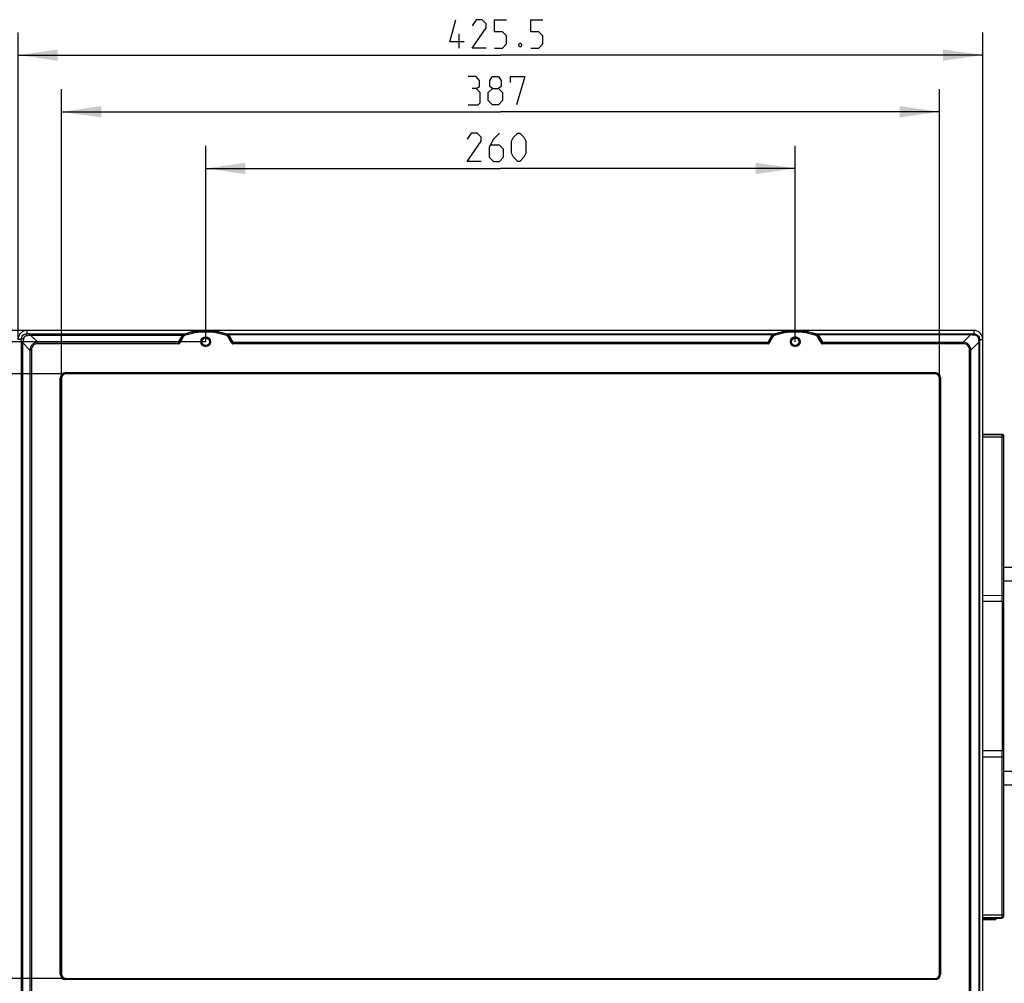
# Model space of a CAD drawing. Header units: millimetres. Extents: x 0 to 420, y 0 to 297.
# Tile 3 of 140: x 67 to 153, y 43 to 128. Entities that reach past the tile are written whole.
import ezdxf

# ---------------------------------------------------------------- set-up
doc = ezdxf.new("R2010")
doc.units = ezdxf.units.MM
doc.header["$LTSCALE"] = 23.1
doc.layers.get('0').update_dxf_attribs({"linetype": 'CONTINUOUS'})
doc.layers.add('DIM_PILOTEES', color=7, linetype='CONTINUOUS')
doc.styles.get("Standard").update_dxf_attribs({"font": 'txt', "width": 0.7})
doc.dimstyles.new('DIMSTYLE_2', dxfattribs={"dimtxt": 2.5, "dimasz": 3.5, "dimexe": 2, "dimexo": 0, "dimtad": 1, "dimlfac": 5, "dimdsep": 46, "dimtxsty": 'Standard', "dimblk": '_FILLED', "dimblk1": '_FILLED', "dimblk2": '_FILLED', "dimcen": 0.09, "dimazin": 2, "dimtp": 0.5, "dimtm": 0.5, "dimtfac": 1, "dimtofl": 0, "dimtmove": 0, "dimatfit": 3, "dimldrblk": '_FILLED', "dimfxl": 0, "dimtolj": 1, "dimarcsym": 0})
doc.dimstyles.new('DIMSTYLE_3', dxfattribs={"dimtxt": 2.5, "dimasz": 3.5, "dimexe": 2, "dimexo": 0, "dimtad": 1, "dimlfac": 5, "dimdsep": 46, "dimtxsty": 'Standard', "dimblk": '_FILLED', "dimblk1": '_FILLED', "dimblk2": '_FILLED', "dimcen": 0.09, "dimazin": 2, "dimtp": 0.8, "dimtm": 0.8, "dimtfac": 1, "dimtofl": 0, "dimtmove": 0, "dimatfit": 3, "dimldrblk": '_FILLED', "dimfxl": 0, "dimtolj": 1, "dimarcsym": 0})
doc.dimstyles.new('DIMSTYLE_4', dxfattribs={"dimtxt": 2.5, "dimasz": 3.5, "dimexe": 2, "dimexo": 0, "dimtad": 1, "dimdec": 0, "dimlfac": 5, "dimdsep": 46, "dimtxsty": 'Standard', "dimblk": '_FILLED', "dimblk1": '_FILLED', "dimblk2": '_FILLED', "dimcen": 0.09, "dimazin": 2, "dimtp": 0.5, "dimtm": 0.5, "dimtfac": 1, "dimtdec": 0, "dimtofl": 0, "dimtmove": 0, "dimatfit": 3, "dimldrblk": '_FILLED', "dimfxl": 0, "dimtolj": 1, "dimarcsym": 0})

# ---------------------------------------------------------------- blocks, each defined once
blk = doc.blocks.new('_FILLED')
at = {"color": 0, "linetype": 'ByBlock'}
blk.add_solid([(0, 0), (-1, 0.143), (-1, -0.143)], dxfattribs=at)
blk = doc.blocks.new('*D5')
at = {"layer": 'DIM_PILOTEES', "color": 2, "linetype": 'Continuous'}
for p, q in [((66.364, 99.684), (66.364, 126.774)), ((151.464, 99.684), (151.464, 126.774)), ((66.364, 124.774), (108.914, 124.774)), ((151.464, 124.774), (108.914, 124.774))]:
    blk.add_line(p, q, dxfattribs=at)
at = {"layer": 'DIM_PILOTEES', "color": 2, "linetype": 'Continuous', "xscale": 3.5, "yscale": 3.5, "zscale": 3.5, "rotation": 180}
blk.add_blockref('_FILLED', (66.364, 124.774), dxfattribs=at)
at = {"layer": 'DIM_PILOTEES', "color": 2, "linetype": 'Continuous', "xscale": 3.5, "yscale": 3.5, "zscale": 3.5}
blk.add_blockref('_FILLED', (151.464, 124.774), dxfattribs=at)
at = {"layer": 'DIM_PILOTEES', "color": 2, "linetype": 'Continuous', "insert": (108.914, 127.899), "char_height": 2.5, "width": 13.39286, "attachment_point": 2, "line_spacing_factor": 0.9}
blk.add_mtext('{\\ftxt;\\W0.0001;\\H0.0001;\\~}{\\ftxt;\\W3.5714285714;\\H2.5; }{\\ftxt;\\W0.0001;\\H0.0001;\\~}', dxfattribs=at)
blk = doc.blocks.new('*D6')
at = {"layer": 'DIM_PILOTEES', "color": 2, "linetype": 'Continuous'}
for p, q in [((82.914, 99.484), (82.914, 116.774)), ((134.914, 99.484), (134.914, 116.774)), ((82.914, 114.774), (108.914, 114.774)), ((134.914, 114.774), (108.914, 114.774))]:
    blk.add_line(p, q, dxfattribs=at)
at = {"layer": 'DIM_PILOTEES', "color": 2, "linetype": 'Continuous', "xscale": 3.5, "yscale": 3.5, "zscale": 3.5, "rotation": 180}
blk.add_blockref('_FILLED', (82.914, 114.774), dxfattribs=at)
at = {"layer": 'DIM_PILOTEES', "color": 2, "linetype": 'Continuous', "xscale": 3.5, "yscale": 3.5, "zscale": 3.5}
blk.add_blockref('_FILLED', (134.914, 114.774), dxfattribs=at)
at = {"layer": 'DIM_PILOTEES', "color": 2, "linetype": 'Continuous', "insert": (108.914, 117.899), "char_height": 2.5, "width": 8.83929, "attachment_point": 2, "line_spacing_factor": 0.9}
blk.add_mtext('{\\ftxt;\\W0.0001;\\H0.0001;\\~}{\\ftxt;\\W2.3571428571;\\H2.5; }{\\ftxt;\\W0.0001;\\H0.0001;\\~}', dxfattribs=at)
blk = doc.blocks.new('*D7')
at = {"layer": 'DIM_PILOTEES', "color": 2, "linetype": 'Continuous'}
for p, q in [((67.164, 100.484), (42.544, 100.484)), ((44.544, 100.484), (44.544, 69.984)), ((44.544, 39.484), (44.544, 69.984)), ((67.164, 39.484), (42.544, 39.484))]:
    blk.add_line(p, q, dxfattribs=at)
at = {"layer": 'DIM_PILOTEES', "color": 2, "linetype": 'Continuous', "xscale": 3.5, "yscale": 3.5, "zscale": 3.5}
for p, rotation in [((44.544, 100.484), 90.00000000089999), ((44.544, 39.484), 270.0000000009)]:
    blk.add_blockref('_FILLED', p, dxfattribs=dict(at, rotation=rotation))
at = {"layer": 'DIM_PILOTEES', "color": 2, "linetype": 'Continuous', "insert": (41.419, 69.984), "char_height": 2.5, "width": 8.30357, "attachment_point": 2, "rotation": 90, "line_spacing_factor": 0.9}
blk.add_mtext('{\\ftxt;\\W0.0001;\\H0.0001;\\~}{\\ftxt;\\W2.2142857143;\\H2.5; }{\\ftxt;\\W0.0001;\\H0.0001;\\~}', dxfattribs=at)
blk = doc.blocks.new('*D8')
at = {"layer": 'DIM_PILOTEES', "color": 2, "linetype": 'Continuous'}
for p, q in [((82.914, 99.484), (47.544, 99.484)), ((49.544, 99.484), (49.544, 69.984)), ((49.544, 40.484), (49.544, 69.984)), ((82.914, 40.484), (47.544, 40.484))]:
    blk.add_line(p, q, dxfattribs=at)
at = {"layer": 'DIM_PILOTEES', "color": 2, "linetype": 'Continuous', "xscale": 3.5, "yscale": 3.5, "zscale": 3.5}
for p, rotation in [((49.544, 99.484), 90), ((49.544, 40.484), 270)]:
    blk.add_blockref('_FILLED', p, dxfattribs=dict(at, rotation=rotation))
at = {"layer": 'DIM_PILOTEES', "color": 2, "linetype": 'Continuous', "insert": (46.419, 69.984), "char_height": 2.5, "width": 8.57143, "attachment_point": 2, "rotation": 90, "line_spacing_factor": 0.9}
blk.add_mtext('{\\ftxt;\\W0.0001;\\H0.0001;\\~}{\\ftxt;\\W2.2857142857;\\H2.5; }{\\ftxt;\\W0.0001;\\H0.0001;\\~}', dxfattribs=at)
blk = doc.blocks.new('*D9')
at = {"layer": 'DIM_PILOTEES', "color": 2, "linetype": 'Continuous'}
for p, q in [((70.564, 96.656), (52.544, 96.656)), ((54.544, 96.656), (54.544, 69.984)), ((54.544, 43.312), (54.544, 69.984)), ((70.564, 43.312), (52.544, 43.312))]:
    blk.add_line(p, q, dxfattribs=at)
at = {"layer": 'DIM_PILOTEES', "color": 2, "linetype": 'Continuous', "xscale": 3.5, "yscale": 3.5, "zscale": 3.5}
for p, rotation in [((54.544, 96.656), 90), ((54.544, 43.312), 270)]:
    blk.add_blockref('_FILLED', p, dxfattribs=dict(at, rotation=rotation))
at = {"layer": 'DIM_PILOTEES', "color": 2, "linetype": 'Continuous', "insert": (51.419, 69.984), "char_height": 2.5, "width": 8.83929, "attachment_point": 2, "rotation": 90, "line_spacing_factor": 0.9}
blk.add_mtext('{\\ftxt;\\W0.0001;\\H0.0001;\\~}{\\ftxt;\\W2.3571428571;\\H2.5; }{\\ftxt;\\W0.0001;\\H0.0001;\\~}', dxfattribs=at)
blk = doc.blocks.new('*D10')
at = {"layer": 'DIM_PILOTEES', "color": 2, "linetype": 'Continuous'}
for p, q in [((70.192, 96.284), (70.192, 121.774)), ((147.636, 96.284), (147.636, 121.774)), ((70.192, 119.774), (108.914, 119.774)), ((147.636, 119.774), (108.914, 119.774))]:
    blk.add_line(p, q, dxfattribs=at)
at = {"layer": 'DIM_PILOTEES', "color": 2, "linetype": 'Continuous', "xscale": 3.5, "yscale": 3.5, "zscale": 3.5, "rotation": 180}
blk.add_blockref('_FILLED', (70.192, 119.774), dxfattribs=at)
at = {"layer": 'DIM_PILOTEES', "color": 2, "linetype": 'Continuous', "xscale": 3.5, "yscale": 3.5, "zscale": 3.5}
blk.add_blockref('_FILLED', (147.636, 119.774), dxfattribs=at)
at = {"layer": 'DIM_PILOTEES', "color": 2, "linetype": 'Continuous', "insert": (108.914, 122.899), "char_height": 2.5, "width": 8.57143, "attachment_point": 2, "line_spacing_factor": 0.9}
blk.add_mtext('{\\ftxt;\\W0.0001;\\H0.0001;\\~}{\\ftxt;\\W2.2857142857;\\H2.5; }{\\ftxt;\\W0.0001;\\H0.0001;\\~}', dxfattribs=at)

msp = doc.modelspace()

# ---------------------------------------------------------------- linework, layer by layer
at = {"color": 7, "linetype": 'Continuous'}
for p, q in [((67.1641, 100.2018), (67.1641, 100.4837)), ((150.6641, 100.4837), (67.1641, 100.4837)), ((67.4701, 100.1937), (67.4701, 100.0601)), ((67.4701, 100.1937), (81.1674, 100.1937)), ((67.4701, 100.0601), (68.093, 99.4372)), ((67.4701, 100.0601), (80.8666, 100.0601)), ((80.5164, 99.4372), (80.8525, 100.0377)), ((80.9045, 100.047), (80.6285, 99.554)), ((80.6285, 99.554), (80.9095, 100.0408)), ((80.7151, 99.504), (80.9961, 99.9908)), ((80.9095, 100.0408), (80.9045, 100.047)), ((80.9095, 100.0408), (80.9961, 99.9908)), ((81.0201, 100.1308), (81.0134, 100.1389)), ((81.0201, 100.1308), (81.0514, 100.0358)), ((82.9883, 100.4837), (82.84, 100.4837)), ((84.691, 100.1833), (133.1372, 100.1833)), ((84.8081, 100.1308), (84.7768, 100.0358)), ((84.8145, 100.1386), (84.8081, 100.1308)), ((84.9187, 100.0408), (84.8321, 99.9908)), ((84.8321, 99.9908), (85.1131, 99.504)), ((84.9075, 100.1165), (132.9207, 100.1165)), ((84.9187, 100.0408), (84.9237, 100.047)), ((84.9187, 100.0408), (85.1997, 99.554)), ((84.9237, 100.047), (85.1997, 99.554)), ((84.9757, 100.0377), (85.3119, 99.4372)), ((132.5164, 99.4372), (132.8525, 100.0377)), ((132.9045, 100.047), (132.6285, 99.554)), ((132.6285, 99.554), (132.9095, 100.0408)), ((132.7151, 99.504), (132.9961, 99.9908)), ((132.9095, 100.0408), (132.9045, 100.047)), ((132.9095, 100.0408), (132.9961, 99.9908)), ((133.0201, 100.1308), (133.0137, 100.1386)), ((133.0201, 100.1308), (133.0514, 100.0358)), ((134.9141, 100.4838), (134.8399, 100.4837)), ((134.9141, 100.4838), (134.9141, 100.4837)), ((134.9883, 100.4837), (134.9141, 100.4838)), ((136.691, 100.1833), (150.4146, 100.1833)), ((136.8081, 100.1308), (136.7768, 100.0358)), ((136.8145, 100.1386), (136.8081, 100.1308)), ((136.9187, 100.0408), (136.8321, 99.9908)), ((136.8321, 99.9908), (137.1131, 99.504)), ((136.9075, 100.1165), (150.4146, 100.1165)), ((136.9187, 100.0408), (136.9237, 100.047)), ((136.9187, 100.0408), (137.1997, 99.554)), ((136.9237, 100.047), (137.1997, 99.554)), ((136.9757, 100.0377), (137.3119, 99.4372)), ((150.4146, 100.1165), (149.7352, 99.4372)), ((150.4146, 100.1833), (150.4146, 100.1165)), ((150.6641, 100.4837), (150.6641, 100.1877)), ((66.646, 99.6837), (66.3641, 99.6837)), ((66.6541, 40.5897), (66.6541, 99.3778)), ((66.6541, 99.3778), (66.7878, 99.3778)), ((66.7878, 40.5897), (66.7878, 99.3778)), ((66.7878, 99.3778), (67.4107, 98.7548)), ((68.093, 99.3059), (68.093, 99.4372)), ((80.5164, 99.4372), (68.093, 99.4372)), ((80.5164, 99.3059), (68.093, 99.3059)), ((80.5164, 99.4372), (80.5164, 99.3059)), ((80.6285, 99.554), (80.7151, 99.504)), ((85.1997, 99.554), (85.1131, 99.504)), ((85.3119, 99.4372), (85.3119, 99.3059)), ((85.3119, 99.4372), (132.5164, 99.4372)), ((132.5164, 99.3059), (85.3119, 99.3059)), ((132.5164, 99.4372), (132.5164, 99.3059)), ((132.6285, 99.554), (132.7151, 99.504)), ((137.1997, 99.554), (137.1131, 99.504)), ((137.3119, 99.4372), (137.3119, 99.3059)), ((137.3119, 99.4372), (149.7352, 99.4372)), ((149.7352, 99.3059), (137.3119, 99.3059)), ((149.7352, 99.3059), (149.7352, 99.4372)), ((151.0969, 99.4342), (150.4175, 98.7548)), ((151.1637, 99.4342), (151.0969, 99.4342)), ((151.0969, 99.4342), (151.0969, 40.5332)), ((151.1637, 99.4342), (151.1637, 40.5332)), ((151.1681, 99.6837), (151.4641, 99.6837)), ((151.4641, 40.2837), (151.4641, 99.6837)), ((67.4107, 98.7548), (67.4107, 41.2126)), ((67.5419, 98.7548), (67.4107, 98.7548)), ((67.5419, 98.7548), (67.5419, 41.2126)), ((150.2863, 98.7548), (150.4175, 98.7548)), ((150.2863, 41.2126), (150.2863, 98.7548)), ((150.4175, 41.2126), (150.4175, 98.7548)), ((70.5641, 96.761), (70.5641, 96.6558)), ((70.5641, 96.761), (147.2641, 96.761)), ((70.5641, 96.681), (147.2641, 96.681)), ((147.2641, 96.6558), (70.5641, 96.6558)), ((147.2641, 96.761), (147.2641, 96.6558)), ((70.0868, 43.6837), (70.0868, 96.2837)), ((70.0868, 96.2837), (70.192, 96.2837)), ((70.1668, 43.6837), (70.1668, 96.2837)), ((70.192, 96.2837), (70.192, 43.6837)), ((147.7414, 96.2837), (147.6362, 96.2837)), ((147.6362, 43.6837), (147.6362, 96.2837)), ((147.6614, 96.2837), (147.6614, 43.6837)), ((147.7414, 96.2837), (147.7414, 43.6837)), ((151.4641, 91.3324), (153.1804, 91.3305)), ((151.4641, 91.312), (153.1804, 91.3126)), ((153.1804, 91.3305), (153.1804, 91.3126)), ((153.1804, 91.3305), (153.193, 91.3178)), ((153.1804, 91.3126), (153.2841, 91.2088)), ((153.193, 91.3178), (153.2841, 91.2261)), ((153.2841, 91.2261), (153.2841, 63.4875)), ((153.1842, 91.0595), (151.4641, 91.0589)), ((153.1842, 91.0595), (153.2841, 91.0433)), ((153.1842, 77.1085), (153.1842, 91.0595)), ((153.2841, 79.5837), (154.3841, 79.5837)), ((153.2841, 78.3837), (154.3841, 78.3837)), ((151.4641, 77.1108), (153.1842, 77.1085)), ((151.4641, 76.5837), (153.1804, 76.5837)), ((153.1803, 76.5837), (153.1803, 63.3837)), ((153.1804, 76.5837), (153.2841, 76.48)), ((153.1839, 76.6449), (153.1842, 77.1085)), ((153.1839, 76.5837), (153.1839, 76.6449)), ((153.1839, 76.5825), (153.1839, 76.6449)), ((153.1842, 77.1085), (153.2841, 77.0923)), ((153.1804, 63.3838), (153.2842, 63.4875)), ((153.2841, 63.4874), (153.2841, 48.7441)), ((153.1804, 63.3837), (151.4641, 63.3837)), ((151.4641, 62.8566), (153.1842, 62.8589)), ((153.1839, 63.3225), (153.1839, 63.385)), ((153.1839, 63.3225), (153.1839, 63.3837)), ((153.1842, 62.8589), (153.1839, 63.3225)), ((153.1842, 62.8589), (153.2841, 62.8752)), ((153.1842, 48.9079), (153.1842, 62.8589)), ((153.2841, 61.5837), (154.3841, 61.5837)), ((153.2841, 60.3837), (154.3841, 60.3837)), ((151.4641, 48.9085), (153.1842, 48.9079)), ((153.1804, 48.6548), (151.4641, 48.6554)), ((151.4641, 48.6385), (153.1804, 48.6404)), ((152.5085, 48.5837), (152.5085, 48.6396)), ((152.6841, 48.5837), (152.6841, 48.6398)), ((153.1804, 48.6548), (153.2841, 48.7586)), ((153.1804, 48.6548), (153.1804, 48.6404)), ((153.1813, 48.6408), (153.1804, 48.6404)), ((153.1813, 48.6408), (153.26, 48.72)), ((153.2841, 48.9242), (153.1842, 48.9079)), ((153.1876, 48.6476), (153.2642, 48.7242)), ((153.26, 48.72), (153.2841, 48.7441)), ((152.6841, 48.5837), (151.4641, 48.5837)), ((152.5841, 48.4837), (151.4641, 48.4837)), ((152.4963, 48.4837), (152.5085, 48.5837)), ((152.5841, 48.4837), (152.6841, 48.5837)), ((70.0868, 43.6837), (70.192, 43.6837)), ((147.7414, 43.6837), (147.6362, 43.6837)), ((70.5641, 43.2065), (70.5641, 43.3117)), ((70.5641, 43.3117), (147.2641, 43.3117)), ((147.2641, 43.2864), (70.5641, 43.2864)), ((147.2641, 43.2065), (70.5641, 43.2065)), ((147.2641, 43.2065), (147.2641, 43.3117))]:
    msp.add_line(p, q, dxfattribs=at)
for centre, radius in [((82.9141, 99.4837), 0.43), ((134.9141, 99.4837), 0.43), ((82.9141, 99.4837), 0.33), ((134.9141, 99.4837), 0.33)]:
    msp.add_circle(centre, radius, dxfattribs=at)
for centre, radius, start, end in [((67.1641, 99.6837), 0.8, 90, 180), ((74.8018, 55.008), 45.6448, 99.243241, 99.770897), ((81.0796, 99.9106), 0.2602, 144.935244, 150.759084), ((81.0796, 99.9499), 0.2002, 145.157035, 150.987813), ((81.0827, 99.9408), 0.2, 108.243162, 149.996647), ((82.9141, 94.3837), 6.0511, 71.760191, 108.239809), ((82.9141, 94.3837), 5.9511, 71.760191, 108.239809), ((82.9152, 95.0819), 5.4024, 106.997187, 108.876683), ((82.9147, 95.1421), 5.3416, 91.156941, 108.900306), ((82.9145, 95.0846), 5.3997, 102.956948, 106.998643), ((82.9145, 95.0861), 5.3982, 95.02312, 102.959819), ((82.9146, 95.0796), 5.4046, 90.792097, 95.018363), ((82.9141, 95.15), 5.3337, 90.562086, 91.152118), ((82.9141, 95.1466), 5.3371, 89.363003, 90.561568), ((82.9144, 95.1749), 5.3088, 89.201762, 89.362893), ((82.9139, 95.1442), 5.3395, 70.757365, 89.200559), ((82.9138, 95.0856), 5.3986, 70.780537, 89.207828), ((84.7455, 99.9408), 0.2, 30.003353, 71.756838), ((84.7507, 99.9519), 0.1973, 52.266423, 71.128582), ((84.7504, 99.9512), 0.198, 28.949315, 52.314466), ((84.7504, 99.9118), 0.258, 29.192737, 52.488556), ((133.0778, 99.9118), 0.258, 127.511179, 150.807527), ((133.0778, 99.9512), 0.198, 127.68555, 151.050669), ((133.0827, 99.9408), 0.2, 108.243162, 149.996647), ((133.0775, 99.9519), 0.1973, 108.871009, 127.733986), ((134.9141, 94.3837), 6.0511, 71.760191, 108.239809), ((134.9141, 94.3837), 5.9511, 71.760191, 108.239809), ((134.9143, 95.0858), 5.3984, 90.789588, 109.219643), ((134.9144, 95.1441), 5.3395, 91.181832, 109.242532), ((134.9142, 95.1416), 5.3421, 90.584908, 91.179089), ((134.9142, 95.1511), 5.3326, 89.999414, 90.58615), ((134.9141, 95.1641), 5.3196, 89.414031, 89.999018), ((134.914, 95.1429), 5.3408, 88.822031, 89.415252), ((134.9139, 95.0858), 5.3984, 70.780391, 89.210263), ((134.9138, 95.1441), 5.3395, 70.757459, 88.819781), ((136.7455, 99.9408), 0.2, 30.003353, 71.756838), ((136.7507, 99.9519), 0.1973, 52.266423, 71.128582), ((136.7504, 99.9512), 0.198, 28.949315, 52.314466), ((136.7504, 99.9118), 0.258, 29.192737, 52.488556), ((150.4101, 107.5635), 7.3802, 270.034597, 271.972122), ((151.7275, 117.7733), 17.7056, 265.747486, 266.670674), ((150.6641, 99.6837), 0.8, 0, 90), ((112.0517, 92.0105), 45.8596, 170.230338, 170.755524), ((168.7659, 100.7479), 17.7178, 183.329643, 184.252197), ((70.5641, 96.2837), 0.4773, 90, 180), ((70.5641, 96.2837), 0.3973, 90, 180), ((70.5641, 96.2837), 0.3721, 90, 180), ((147.2641, 96.2837), 0.4773, 0, 90), ((147.2641, 96.2837), 0.3973, 0, 90), ((147.2641, 96.2837), 0.3721, 0, 90), ((70.5641, 43.6837), 0.4773, 180, 270), ((70.5641, 43.6837), 0.3973, 180, 270), ((70.5641, 43.6837), 0.3721, 180, 270), ((147.2641, 43.6837), 0.4773, 270, 360), ((147.2641, 43.6837), 0.3973, 270, 360), ((147.2641, 43.6837), 0.3721, 270, 360)]:
    msp.add_arc(centre, radius, start, end, dxfattribs=at)
at = {"color": 2, "linetype": 'Continuous'}
for centre in [(82.9141, 99.4837), (134.9141, 99.4837)]:
    msp.add_arc(centre, 0.4, 255, 195, dxfattribs=at)
at = {"color": 7, "linetype": 'Continuous'}
for points, knots in [([(66.646, 99.6837), (66.6452, 99.7512), (66.6711, 99.8882), (66.7864, 100.0614), (66.9596, 100.1767), (67.0966, 100.2026), (67.1641, 100.2018)], [0, 0, 0, 0, 0.2497879, 0.4999949, 0.7502007, 1, 1, 1, 1]), ([(66.8572, 99.7923), (66.8654, 99.8402), (66.9196, 99.9282), (67.0076, 99.9824), (67.0555, 99.9906)], [0, 0, 0, 0, 0.499996, 1, 1, 1, 1]), ([(67.1641, 100.2018), (67.1519, 100.197), (67.1273, 100.1758), (67.0851, 100.1061), (67.066, 100.0395), (67.0555, 99.9906)], [0, 0, 0, 0, 0.1620363, 0.3834979, 1, 1, 1, 1]), ([(67.1641, 100.2018), (67.1889, 100.2006), (67.2909, 100.1961), (67.3929, 100.1937), (67.4701, 100.1937)], [0, 0, 0, 0, 0.2438174, 1, 1, 1, 1]), ([(80.8525, 100.0377), (80.8627, 100.0345), (80.8815, 100.031), (80.9004, 100.0403), (80.9045, 100.047)], [0, 0, 0, 0, 0.5733979, 1, 1, 1, 1]), ([(80.9945, 100.1439), (80.9816, 100.1401), (80.9335, 100.122), (80.8905, 100.0896), (80.8666, 100.0601)], [0, 0, 0, 0, 0.2616786, 1, 1, 1, 1]), ([(80.8666, 100.0601), (80.8715, 100.0581), (80.887, 100.0531), (80.9083, 100.0552), (80.9153, 100.0643)], [0, 0, 0, 0, 0.313908, 1, 1, 1, 1]), ([(81.0134, 100.1389), (81.003, 100.1353), (80.9649, 100.1186), (80.9327, 100.0894), (80.9153, 100.0643)], [0, 0, 0, 0, 0.2644295, 1, 1, 1, 1]), ([(81.1674, 100.1937), (81.1563, 100.1905), (81.0986, 100.1742), (81.041, 100.1577), (80.9945, 100.1439)], [0, 0, 0, 0, 0.1919988, 1, 1, 1, 1]), ([(80.9945, 100.1439), (80.9961, 100.1428), (81.0016, 100.1392), (81.0089, 100.1376), (81.0134, 100.1389)], [0, 0, 0, 0, 0.2949675, 1, 1, 1, 1]), ([(81.1845, 100.1957), (81.174, 100.1921), (81.1168, 100.1735), (81.0598, 100.1547), (81.0134, 100.1389)], [0, 0, 0, 0, 0.1841967, 1, 1, 1, 1]), ([(81.1845, 100.1957), (81.1961, 100.1997), (81.2464, 100.2178), (81.2968, 100.2357), (81.3359, 100.2483)], [0, 0, 0, 0, 0.230203, 1, 1, 1, 1]), ([(84.6736, 100.1853), (84.6822, 100.1823), (84.7293, 100.167), (84.7763, 100.1515), (84.8145, 100.1386)], [0, 0, 0, 0, 0.1837952, 1, 1, 1, 1]), ([(84.691, 100.1833), (84.7004, 100.1808), (84.748, 100.1689), (84.7954, 100.1569), (84.8334, 100.147)], [0, 0, 0, 0, 0.1997322, 1, 1, 1, 1]), ([(84.8145, 100.1386), (84.8159, 100.1382), (84.8232, 100.1378), (84.8294, 100.143), (84.8334, 100.147)], [0, 0, 0, 0, 0.1985501, 1, 1, 1, 1]), ([(84.8715, 100.1079), (84.8735, 100.1065), (84.8863, 100.1025), (84.8992, 100.1103), (84.9075, 100.1165)], [0, 0, 0, 0, 0.1888185, 1, 1, 1, 1]), ([(84.9237, 100.047), (84.9278, 100.0403), (84.9467, 100.031), (84.9655, 100.0345), (84.9757, 100.0377)], [0, 0, 0, 0, 0.4266021, 1, 1, 1, 1]), ([(132.8525, 100.0377), (132.8627, 100.0345), (132.8815, 100.031), (132.9004, 100.0403), (132.9045, 100.047)], [0, 0, 0, 0, 0.5733979, 1, 1, 1, 1]), ([(132.9207, 100.1165), (132.924, 100.114), (132.9341, 100.1073), (132.9497, 100.103), (132.9567, 100.1079)], [0, 0, 0, 0, 0.3289245, 1, 1, 1, 1]), ([(133.1372, 100.1833), (133.1278, 100.1808), (133.0802, 100.1689), (133.0328, 100.1569), (132.9948, 100.147)], [0, 0, 0, 0, 0.1997327, 1, 1, 1, 1]), ([(132.9948, 100.147), (132.9964, 100.1454), (133.0014, 100.1408), (133.0091, 100.1372), (133.0137, 100.1386)], [0, 0, 0, 0, 0.3204853, 1, 1, 1, 1]), ([(133.1546, 100.1853), (133.146, 100.1823), (133.0989, 100.167), (133.0519, 100.1515), (133.0137, 100.1386)], [0, 0, 0, 0, 0.1837955, 1, 1, 1, 1]), ([(136.6736, 100.1853), (136.6822, 100.1823), (136.7293, 100.167), (136.7763, 100.1515), (136.8145, 100.1386)], [0, 0, 0, 0, 0.1837952, 1, 1, 1, 1]), ([(136.691, 100.1833), (136.7004, 100.1808), (136.748, 100.1689), (136.7954, 100.1569), (136.8334, 100.147)], [0, 0, 0, 0, 0.1997322, 1, 1, 1, 1]), ([(136.8145, 100.1386), (136.8159, 100.1382), (136.8232, 100.1378), (136.8294, 100.143), (136.8334, 100.147)], [0, 0, 0, 0, 0.1985501, 1, 1, 1, 1]), ([(136.8715, 100.1079), (136.8735, 100.1065), (136.8863, 100.1025), (136.8992, 100.1103), (136.9075, 100.1165)], [0, 0, 0, 0, 0.1888185, 1, 1, 1, 1]), ([(136.9237, 100.047), (136.9278, 100.0403), (136.9467, 100.031), (136.9655, 100.0345), (136.9757, 100.0377)], [0, 0, 0, 0, 0.4266021, 1, 1, 1, 1]), ([(150.6641, 100.1877), (150.7298, 100.189), (150.8634, 100.1642), (151.0323, 100.0519), (151.1446, 99.8831), (151.1694, 99.7494), (151.1681, 99.6837)], [0, 0, 0, 0, 0.2494407, 0.4999981, 0.7505525, 1, 1, 1, 1]), ([(150.6641, 100.1877), (150.6682, 100.1853), (150.676, 100.1756), (150.6894, 100.1458), (150.6956, 100.1182), (150.6992, 100.0976)], [0, 0, 0, 0, 0.1462355, 0.3634097, 1, 1, 1, 1]), ([(150.6992, 100.0976), (150.794, 100.0921), (150.9805, 100.0001), (151.0725, 99.8136), (151.078, 99.7189)], [0, 0, 0, 0, 0.4999981, 1, 1, 1, 1]), ([(66.646, 99.6837), (66.6508, 99.6959), (66.672, 99.7205), (66.7417, 99.7627), (66.8083, 99.7818), (66.8572, 99.7923)], [0, 0, 0, 0, 0.1620354, 0.3834968, 1, 1, 1, 1]), ([(66.6541, 99.3778), (66.6541, 99.4038), (66.6532, 99.5058), (66.6497, 99.6078), (66.646, 99.6837)], [0, 0, 0, 0, 0.25509, 1, 1, 1, 1]), ([(68.093, 99.4372), (68.005, 99.4306), (67.8292, 99.3943), (67.6002, 99.2476), (67.4536, 99.0186), (67.4173, 98.8428), (67.4107, 98.7548)], [0, 0, 0, 0, 0.250161, 0.4999738, 0.749806, 1, 1, 1, 1]), ([(68.093, 99.3059), (68.0196, 99.3059), (67.8716, 99.2879), (67.6741, 99.1737), (67.5599, 98.9762), (67.5419, 98.8282), (67.5419, 98.7548)], [0, 0, 0, 0, 0.2505473, 0.4999691, 0.7494165, 1, 1, 1, 1]), ([(80.6285, 99.554), (80.6217, 99.5421), (80.5928, 99.496), (80.5512, 99.458), (80.5164, 99.4372)], [0, 0, 0, 0, 0.252417, 1, 1, 1, 1]), ([(80.5164, 99.3059), (80.541, 99.3059), (80.5909, 99.3204), (80.6474, 99.3709), (80.6864, 99.4352), (80.7026, 99.4825), (80.7151, 99.504)], [0, 0, 0, 0, 0.2486548, 0.498615, 0.7491137, 1, 1, 1, 1]), ([(85.1131, 99.504), (85.1256, 99.4825), (85.1418, 99.4352), (85.1808, 99.3709), (85.2373, 99.3204), (85.2872, 99.3059), (85.3119, 99.3059)], [0, 0, 0, 0, 0.2508837, 0.5013696, 0.7513363, 1, 1, 1, 1]), ([(85.3119, 99.4372), (85.3005, 99.444), (85.2731, 99.464), (85.2331, 99.5015), (85.2099, 99.536), (85.1997, 99.554)], [0, 0, 0, 0, 0.2430733, 0.6209675, 1, 1, 1, 1]), ([(132.6285, 99.554), (132.6217, 99.5421), (132.5928, 99.496), (132.5512, 99.458), (132.5164, 99.4372)], [0, 0, 0, 0, 0.252417, 1, 1, 1, 1]), ([(132.5164, 99.3059), (132.541, 99.3059), (132.5909, 99.3204), (132.6474, 99.3709), (132.6864, 99.4352), (132.7026, 99.4825), (132.7151, 99.504)], [0, 0, 0, 0, 0.2486548, 0.498615, 0.7491137, 1, 1, 1, 1]), ([(137.1131, 99.504), (137.1256, 99.4825), (137.1418, 99.4352), (137.1808, 99.3709), (137.2373, 99.3204), (137.2872, 99.3059), (137.3119, 99.3059)], [0, 0, 0, 0, 0.2508837, 0.5013696, 0.7513363, 1, 1, 1, 1]), ([(137.3119, 99.4372), (137.3005, 99.444), (137.2731, 99.464), (137.2331, 99.5015), (137.2099, 99.536), (137.1997, 99.554)], [0, 0, 0, 0, 0.2430733, 0.6209675, 1, 1, 1, 1]), ([(150.4175, 98.7548), (150.4109, 98.8428), (150.3747, 99.0186), (150.228, 99.2476), (149.999, 99.3943), (149.8232, 99.4306), (149.7352, 99.4372)], [0, 0, 0, 0, 0.250161, 0.4999738, 0.749806, 1, 1, 1, 1]), ([(150.2863, 98.7548), (150.2863, 98.8282), (150.2683, 98.9762), (150.1541, 99.1737), (149.9566, 99.2879), (149.8086, 99.3059), (149.7352, 99.3059)], [0, 0, 0, 0, 0.2505473, 0.4999691, 0.7494165, 1, 1, 1, 1]), ([(151.1681, 99.6837), (151.1657, 99.6878), (151.156, 99.6956), (151.1262, 99.7091), (151.0985, 99.7152), (151.078, 99.7189)], [0, 0, 0, 0, 0.1462348, 0.3634088, 1, 1, 1, 1]), ([(151.1681, 99.6837), (151.1674, 99.6632), (151.165, 99.58), (151.1637, 99.4968), (151.1637, 99.4342)], [0, 0, 0, 0, 0.2470575, 1, 1, 1, 1]), ([(153.1842, 91.0595), (153.1841, 91.0925), (153.1837, 91.1525), (153.1835, 91.2232), (153.1821, 91.2677), (153.1826, 91.2911), (153.18, 91.3036), (153.1818, 91.3116), (153.1804, 91.3126)], [0, 0, 0, 0, 0.3914715, 0.7124814, 0.8337795, 0.9238649, 0.9797516, 1, 1, 1, 1]), ([(153.1804, 48.6548), (153.1818, 48.6558), (153.18, 48.6639), (153.1826, 48.6764), (153.1821, 48.6997), (153.1835, 48.7442), (153.1837, 48.8149), (153.1841, 48.8749), (153.1842, 48.9079)], [0, 0, 0, 0, 0.0202484, 0.076135, 0.1662205, 0.2875186, 0.6085285, 1, 1, 1, 1])]:
    msp.add_open_spline(points, degree=3, knots=knots, dxfattribs=at)
for points in [[(80.9961, 99.9908), (81.008, 100.0114), (81.0289, 100.0284), (81.0514, 100.0358)], [(81.1674, 100.1937), (81.1731, 100.1934), (81.179, 100.1941), (81.1845, 100.1957)], [(84.6736, 100.1853), (84.6792, 100.1837), (84.6852, 100.183), (84.691, 100.1833)], [(84.7768, 100.0358), (84.7993, 100.0284), (84.8202, 100.0114), (84.8321, 99.9908)], [(84.8334, 100.147), (84.8592, 100.1403), (84.8845, 100.1301), (84.9075, 100.1165)], [(132.9948, 100.147), (132.969, 100.1403), (132.9437, 100.1301), (132.9207, 100.1165)], [(132.9961, 99.9908), (133.008, 100.0114), (133.0289, 100.0284), (133.0514, 100.0358)], [(133.1372, 100.1833), (133.143, 100.183), (133.149, 100.1837), (133.1546, 100.1853)], [(136.6736, 100.1853), (136.6792, 100.1837), (136.6852, 100.183), (136.691, 100.1833)], [(136.7768, 100.0358), (136.7993, 100.0284), (136.8202, 100.0114), (136.8321, 99.9908)], [(136.8334, 100.147), (136.8592, 100.1403), (136.8845, 100.1301), (136.9075, 100.1165)]]:
    msp.add_open_spline(points, degree=3, dxfattribs=at)
at = {"layer": 'DIM_PILOTEES', "color": 2, "linetype": 'Continuous'}
msp.add_line((105.2831, 125.3986), (105.2831, 126.6485), dxfattribs=at)
for points in [[(105.6998, 125.9343), (104.4498, 125.9343), (104.9855, 127.8985)], [(107.6641, 125.3986), (106.4141, 125.3986), (107.6641, 127.1843), (107.6641, 127.5414), (107.307, 127.8985), (106.7712, 127.8985), (106.4141, 127.3628)], [(108.3784, 125.3986), (109.0927, 125.3986), (109.4498, 125.7557), (109.4498, 126.47), (109.0927, 126.8271), (108.3784, 126.8271), (108.3784, 127.8985), (109.4498, 127.8985)], [(111.5927, 125.3986), (112.307, 125.3986), (112.6641, 125.7557), (112.6641, 126.47), (112.307, 126.8271), (111.5927, 126.8271), (111.5927, 127.8985), (112.6641, 127.8985)], [(110.6998, 125.8152), (110.7593, 125.6962), (110.7593, 125.6366), (110.6998, 125.5176), (110.5808, 125.5176), (110.5212, 125.6366), (110.5212, 125.6962), (110.5808, 125.8152), (110.6998, 125.8152)], [(106.7712, 121.8271), (107.0689, 122.0057), (107.0689, 122.5414), (106.7712, 122.8985), (106.057, 122.8985)], [(108.1998, 121.8271), (107.9617, 122.0057), (107.9617, 122.5414), (108.1998, 122.8985), (108.7355, 122.8985), (108.9736, 122.5414), (108.9736, 122.0057), (108.7355, 121.8271), (109.0927, 121.47), (109.0927, 120.7557), (108.7355, 120.3985), (108.1998, 120.3985), (107.8427, 120.7557)], [(109.807, 122.3628), (109.807, 122.8985), (111.057, 122.8985), (110.3427, 120.3985)], [(106.057, 120.3985), (106.9498, 120.3985), (107.1284, 120.5771), (107.1284, 121.47), (106.7712, 121.8271), (106.4141, 121.8271)], [(107.8427, 120.7557), (107.8427, 121.47), (108.1998, 121.8271), (108.7355, 121.8271)], [(107.2177, 115.3985), (105.9677, 115.3985), (107.2177, 117.1843), (107.2177, 117.5414), (106.8605, 117.8985), (106.3248, 117.8985), (105.9677, 117.3628)], [(108.8248, 117.8985), (108.2891, 117.3628), (107.932, 116.6485), (107.932, 115.7557), (108.2891, 115.3985), (108.8248, 115.3985), (109.182, 115.7557), (109.182, 116.47), (108.8248, 116.8271), (108.051, 116.8271)], [(109.8962, 116.1128), (109.8962, 117.1843), (110.0748, 117.5414), (110.432, 117.8985), (110.6105, 117.8985), (110.9677, 117.5414), (111.1462, 117.1843), (111.1462, 116.1128), (110.9677, 115.7557), (110.6105, 115.3985), (110.432, 115.3985), (110.0748, 115.7557), (109.8962, 116.1128)]]:
    msp.add_lwpolyline(points, dxfattribs=at)

# ---------------------------------------------------------------- dimensions: what is measured, and where the dimension line sits
for base, p1, p2, text, dimstyle, picture, middle in [((151.4641, 124.7735), (66.3641, 99.6837), (151.4641, 99.6837), '{\\ftxt;\\W0.0001;\\H0.0001;\\~}{\\ftxt;\\W3.5714285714;\\H2.5; }{\\ftxt;\\W0.0001;\\H0.0001;\\~}', 'DIMSTYLE_3', '*D5', (108.557, 124.7735)), ((147.6362, 119.7735), (70.192, 96.2837), (147.6362, 96.2837), '{\\ftxt;\\W0.0001;\\H0.0001;\\~}{\\ftxt;\\W2.2857142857;\\H2.5; }{\\ftxt;\\W0.0001;\\H0.0001;\\~}', 'DIMSTYLE_4', '*D10', (108.557, 119.7735)), ((134.9141, 114.7735), (82.9141, 99.4837), (134.9141, 99.4837), '{\\ftxt;\\W0.0001;\\H0.0001;\\~}{\\ftxt;\\W2.3571428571;\\H2.5; }{\\ftxt;\\W0.0001;\\H0.0001;\\~}', 'DIMSTYLE_2', '*D6', (108.557, 114.7735))]:
    dim = msp.add_linear_dim(base=base, p1=p1, p2=p2, text=text, dimstyle=dimstyle, dxfattribs=at)
    dim.commit()
    dim.dimension.update_dxf_attribs({"geometry": picture, "text_midpoint": middle, "dimtype": 160})
for base, p1, p2, text, dimstyle, picture, middle in [((44.5439, 39.4837), (67.1641, 100.4837), (67.1641, 39.4837), '{\\ftxt;\\W0.0001;\\H0.0001;\\~}{\\ftxt;\\W2.2142857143;\\H2.5; }{\\ftxt;\\W0.0001;\\H0.0001;\\~}', 'DIMSTYLE_2', '*D7', (44.5439, 69.6266)), ((49.5439, 40.4837), (82.9141, 99.4837), (82.9141, 40.4837), '{\\ftxt;\\W0.0001;\\H0.0001;\\~}{\\ftxt;\\W2.2857142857;\\H2.5; }{\\ftxt;\\W0.0001;\\H0.0001;\\~}', 'DIMSTYLE_2', '*D8', (49.5439, 69.6266)), ((54.5439, 43.3117), (70.5641, 96.6558), (70.5641, 43.3117), '{\\ftxt;\\W0.0001;\\H0.0001;\\~}{\\ftxt;\\W2.3571428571;\\H2.5; }{\\ftxt;\\W0.0001;\\H0.0001;\\~}', 'DIMSTYLE_4', '*D9', (54.5439, 69.6266))]:
    dim = msp.add_linear_dim(base=base, p1=p1, p2=p2, angle=270, text=text, dimstyle=dimstyle, dxfattribs=at)
    dim.commit()
    dim.dimension.update_dxf_attribs({"geometry": picture, "text_midpoint": middle, "dimtype": 160})

doc.saveas('drawing.dxf')
